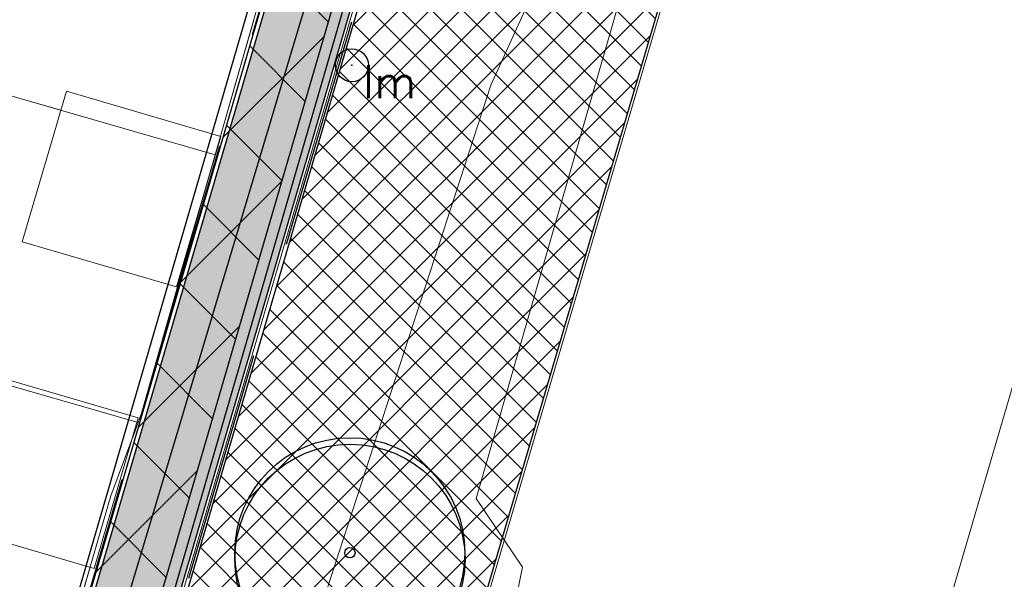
# Model space of a CAD drawing. Header units: metres. Extents: x 252743 to 254903, y 592696 to 593766.
# Tile 85 of 256: x 253860 to 253881, y 592953 to 592965. Entities that reach past the tile are written whole.
import ezdxf
from ezdxf.enums import TextEntityAlignment as Align
from ezdxf.lldxf.tags import DXFTag

# ---------------------------------------------------------------- set-up
doc = ezdxf.new("R2010")
doc.units = ezdxf.units.M
for name, pattern in [('DASHED', [19.05, 12.7, -6.35]), ('IMPORT-KG-KADASTRAAL-SO _2_', [0]), ('IMPORT-KG-PERCEEL-SO _2_', [0])]:
    doc.linetypes.add(name, pattern=pattern)
for name, color, linetype, lineweight in [('132034000_dwg', 8, 'Continuous', 5), ('B-BH-GR-BEPLANTING_CULTUUR_HEESTERS-G', 250, 'Continuous', 18), ('B-BH-KG-GRENS_KADASTRAAL-G', 250, 'IMPORT-KG-KADASTRAAL-SO _2_', 18), ('B-BH-KG-GRENS_PERCEEL-G', 250, 'IMPORT-KG-PERCEEL-SO _2_', 18), ('B-BH-VH-OPENVERHARDING-G', 250, 'Continuous', 18), ('N-woningen', 1, 'Continuous', 0)]:
    doc.layers.add(name, color=color, linetype=linetype, lineweight=lineweight)
for name, color, linetype in [('B-IN-LICHTMAST', 7, 'Continuous'), ('B-RI-DWA-BETON', 8, 'Continuous'), ('N-GR-ARC-GROENVOORZIENING-N', 82, 'Continuous'), ('N-GR-BOOM', 3, 'Continuous'), ('N-KL-NUTSSTROOK', 10, 'Continuous'), ('N-WB-ANTIWORTELSCHERM', 6, 'ZIGZAG'), ('N-WB-ARC-BETONTEGEL 30X30', 8, 'Continuous'), ('N-WB-ARC-SBS-KF-ROODBRUIN-RIJBAAN', 24, 'Continuous'), ('N-WB-BAND OPSLUITBAND 10x20', 7, 'DASHED')]:
    doc.layers.add(name, color=color, linetype=linetype)
doc.layers.add('B-WE-KG-GRENS_PERCEEL-G', color=7, linetype='KG-PERCEEL-SO', lineweight=18, true_color=0x00a6ff)
doc.layers.get('0').freeze()
doc.styles.get("Standard").update_dxf_attribs({"font": 'simplex.shx'})
tags = doc.linetypes.add('KG-PERCEEL-SO', pattern='A,5.5,-2,["P",Standard,S=1.8,R=0,X=-0.5,Y=-0.9],-2,5.5,-2,[5,NLCS.SHX,S=0.75,R=0,X=0,Y=0],-2', length=19).pattern_tags.tags
tags[6] = DXFTag(74, 10)
doc.linetypes.add('ZIGZAG', pattern='A,0.00254,-5.08,[131,ltypeshp.shx,S=5.08,R=0,X=-5.08,Y=0],-10.16,[131,ltypeshp.shx,S=5.08,R=180,X=5.08,Y=0],-5.08', length=20.32254)

# ---------------------------------------------------------------- blocks, each defined once
blk = doc.blocks.new("'BOOM")
for centre, radius in [((0, 0), 2.8), ((0.002, -0.159), 2.8), ((0, 0), 0.126)]:
    blk.add_circle(centre, radius)
blk = doc.blocks.new('B_LICHTMAST')
blk.add_circle((0, 0), 0.9)
blk.add_point((0, 0))
blk.add_text('lm', height=1.8).set_placement((0.6, 0), align=Align.TOP_LEFT)
blk = doc.blocks.new('132034000_dwg_GWW-CAD Brk tekening 12A-1381409-Plot dakaanzicht')
at = {"layer": 'B-BH-KG-GRENS_KADASTRAAL-G', "color": 253, "linetype": 'Continuous', "lineweight": 9}
for p, q in [((253864709, 592965070), (253863979, 592962516)), ((253860485, 592963087), (253859186, 592963462)), ((253862176, 592956245), (253862151, 592956252))]:
    blk.add_line(p, q, dxfattribs=at)
at = {"layer": 'B-BH-KG-GRENS_KADASTRAAL-G', "color": 253, "linetype": 'Continuous', "lineweight": 9, "flags": 128}
for points in [[(253904095, 592982546), (253904700, 592984693), (253881327, 592991426), (253867942, 592946035), (253891423, 592939167), (253892264, 592941390), (253892949, 592943755)], [(253847513, 592960725), (253838375, 592963415), (253835996, 592955445), (253839482, 592954423), (253859642, 592948510), (253860401, 592950606), (253861123, 592953079)], [(253862050, 592955906), (253862176, 592956245), (253862249, 592956449), (253863700, 592961538)]]:
    blk.add_lwpolyline(points, dxfattribs=at)
at = {"layer": 'B-BH-KG-GRENS_PERCEEL-G', "color": 253, "linetype": 'Continuous', "lineweight": 9}
for p, q in [((253864709, 592965070), (253863979, 592962516)), ((253860485, 592963087), (253859186, 592963462)), ((253859186, 592963462), (253860485, 592963087)), ((253862176, 592956245), (253862151, 592956252))]:
    blk.add_line(p, q, dxfattribs=at)
at = {"layer": 'B-BH-KG-GRENS_PERCEEL-G', "color": 253, "linetype": 'Continuous', "lineweight": 9, "flags": 128}
for points in [[(253892949, 592943755), (253892264, 592941390), (253891423, 592939167), (253867942, 592946035), (253881327, 592991426), (253904700, 592984693), (253904095, 592982546)], [(253861123, 592953079), (253860401, 592950606), (253859642, 592948510), (253839482, 592954423), (253835996, 592955445), (253838375, 592963415)], [(253863700, 592961538), (253862249, 592956449), (253862176, 592956245)], [(253862151, 592956252), (253862176, 592956245), (253862050, 592955906)]]:
    blk.add_lwpolyline(points, dxfattribs=at)
blk = doc.blocks.new('132034000_dwg_GWW-CAD Bgt tekening 12A-1381416-Plot dakaanzicht')
at = {"layer": 'B-BH-GR-BEPLANTING_CULTUUR_HEESTERS-G', "color": 253, "lineweight": 9, "flags": 128}
blk.add_lwpolyline([(253876585, 592978916), (253869580, 592954582), (253870593, 592953078), (253870246, 592951373), (253866295, 592952538), (253869900, 592963637), (253872799, 592970000), (253875414, 592979261)], close=True, dxfattribs=at)
at = {"layer": 'B-BH-VH-OPENVERHARDING-G', "color": 253, "lineweight": 9}
blk.add_line((253863981, 592962516), (253864710, 592965070), dxfattribs=at)
at = {"layer": 'B-BH-VH-OPENVERHARDING-G', "color": 253, "lineweight": 9, "flags": 128}
for points in [[(253872667, 592985067), (253862676, 592950887), (253861868, 592948122), (253860552, 592943619), (253858293, 592944290), (253859159, 592947183), (253859641, 592948510), (253860401, 592950606), (253861123, 592953079)], [(253862058, 592955934), (253862249, 592956449), (253863780, 592961811)]]:
    blk.add_lwpolyline(points, dxfattribs=at)
blk = doc.blocks.new('132034000_dwg-1357416-Plot dakaanzicht')
for name in ['132034000_dwg_GWW-CAD Brk tekening 12A-1381409-Plot dakaanzicht', '132034000_dwg_GWW-CAD Bgt tekening 12A-1381416-Plot dakaanzicht']:
    blk.add_blockref(name, (0, 0))

msp = doc.modelspace()

# ---------------------------------------------------------------- hatches: boundary and pattern name
at = {"layer": 'N-GR-ARC-GROENVOORZIENING-N'}
h = msp.add_hatch(dxfattribs=at)
h.set_pattern_fill('ANSI37', color=256, scale=0.15)
edge = h.paths.add_edge_path()
edge.add_line((253877.587, 593001.523), (253860.253, 592942.307))
edge.add_line((253860.253, 592942.307), (253867.456, 592940.183))
edge.add_line((253867.456, 592940.183), (253868.564, 592944.017))
edge.add_line((253868.564, 592944.017), (253885.854, 592938.966))
edge.add_line((253885.854, 592938.966), (253884.972, 592935.979))
edge.add_line((253884.972, 592935.979), (253887.509, 592935.253))
edge.add_arc((253888.246, 592938.005), 2.849, 255.0082, 341.3177)
edge.add_line((253890.944, 592937.092), (253891.527, 592939.078))
edge.add_line((253891.527, 592939.078), (253891.408, 592939.123))
edge.add_line((253891.408, 592939.123), (253867.88, 592946.001))
edge.add_line((253867.88, 592946.001), (253881.293, 592991.488))
edge.add_line((253881.293, 592991.488), (253904.714, 592984.741))
edge.add_line((253904.714, 592984.741), (253904.919, 592984.681))
edge.add_line((253904.919, 592984.681), (253907.31, 592992.824))
edge.add_line((253907.31, 592992.824), (253877.587, 593001.523))
h = msp.add_hatch(dxfattribs=at)
h.set_pattern_fill('ANSI37', color=256, scale=0.15)
edge = h.paths.add_edge_path()
edge.add_line((253839.022, 592954.506), (253838.521, 592952.798))
edge.add_line((253838.521, 592952.798), (253855.03, 592947.975))
edge.add_arc((253854.876, 592947.447), 0.55, -16.284, 73.716, ccw=False)
edge.add_line((253855.404, 592947.293), (253854.436, 592943.979))
edge.add_line((253854.436, 592943.979), (253858.229, 592942.871))
edge.add_line((253858.229, 592942.871), (253859.863, 592948.388))
edge.add_line((253859.863, 592948.388), (253859.627, 592948.462))
edge.add_line((253859.627, 592948.462), (253839.022, 592954.506))
at = {"layer": 'N-KL-NUTSSTROOK'}
h = msp.add_hatch(dxfattribs=at)
h.set_pattern_fill('ANSI37', color=256, scale=0.5)
h.set_pattern_definition([(45, (31.6557, -9.2626), (-1.122532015, 1.122532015), []), (135, (31.6557, -9.2626), (-1.122532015, -1.122532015), [])])
h.paths.add_polyline_path([(253872.559, 592991.669), (253873.999, 592991.248), (253857.703, 592935.465), (253856.26, 592935.874)])
at = {"layer": 'N-WB-ARC-BETONTEGEL 30X30'}
h = msp.add_hatch(dxfattribs=at)
h.set_pattern_fill('AR-B88', color=256, scale=0.002, angle=73.7, style=0)
h.set_pattern_definition([(73.7, (0.19195, -0.0562), (-0.39006487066, 0.1140629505), []), (163.7, (0.19195, -0.05618), (-0.44709634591, -0.080969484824), [0.4064, -0.4064])])
edge = h.paths.add_edge_path()
edge.add_line((253879.522, 593008.678), (253860.059, 592942.183))
edge.add_line((253860.059, 592942.183), (253866.286, 592940.365))
edge.add_line((253866.286, 592940.365), (253866.117, 592939.789))
edge.add_line((253866.117, 592939.789), (253865.643, 592939.939))
edge.add_line((253865.643, 592939.939), (253865.556, 592939.65))
edge.add_line((253865.556, 592939.65), (253859.903, 592941.292))
edge.add_line((253859.903, 592941.292), (253860.073, 592941.867))
edge.add_line((253860.073, 592941.867), (253858.153, 592942.427))
edge.add_line((253858.153, 592942.427), (253857.982, 592941.849))
edge.add_line((253857.982, 592941.849), (253854.382, 592942.903))
edge.add_line((253854.382, 592942.903), (253854.468, 592943.188))
edge.add_line((253854.468, 592943.188), (253854.175, 592943.276))
edge.add_line((253854.175, 592943.276), (253854.346, 592943.849))
edge.add_line((253854.346, 592943.849), (253858.233, 592942.714))
edge.add_line((253858.233, 592942.714), (253858.33, 592942.685))
edge.add_line((253858.33, 592942.685), (253875.726, 593002.124))
edge.add_line((253875.726, 593002.124), (253876.298, 593001.955))
edge.add_line((253876.298, 593001.955), (253876.865, 593003.873))
edge.add_line((253876.865, 593003.873), (253876.289, 593004.043))
edge.add_line((253876.289, 593004.043), (253876.887, 593006.084))
edge.add_arc((253880.533, 593005.015), 3.8, 105.4445, 163.6613, ccw=False)
at = {"layer": 'N-WB-ARC-SBS-KF-ROODBRUIN-RIJBAAN'}
h = msp.add_hatch(dxfattribs=at)
h.set_pattern_fill('AR-BRSTD', color=256, scale=0.002, angle=73.72)
h.set_pattern_definition([(73.72, (0, 0), (-0.13005114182, 0.037980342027), []), (163.72, (0, 0), (-0.187014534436, -0.15707198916), [0.1354836, -0.1354836])])
edge = h.paths.add_edge_path()
edge.add_arc((253807.754, 592955.794), 0.501, 73.7384, 168.2158)
edge.add_line((253807.264, 592955.897), (253886.691, 592932.695))
edge.add_line((253886.691, 592932.695), (253886.843, 592933.213))
edge.add_line((253886.843, 592933.213), (253807.894, 592956.275))
h = msp.add_hatch(dxfattribs=at)
h.set_pattern_fill('AR-HBONE', color=256, scale=0.002, angle=163.72)
edge = h.paths.add_edge_path()
edge.add_line((253807.955, 592955.695), (253820.414, 592952.055))
edge.add_line((253820.414, 592952.055), (253833.68, 592948.18))
edge.add_line((253833.68, 592948.18), (253852.875, 592942.573))
edge.add_line((253852.875, 592942.573), (253867.182, 592938.386))
edge.add_line((253867.182, 592938.386), (253884.282, 592933.398))
edge.add_line((253884.282, 592933.398), (253886.691, 592932.695))
edge.add_line((253886.691, 592932.695), (253886.841, 592933.213))
edge.add_arc((253888.244, 592938.012), 5, 253.7016, 298.6713)
edge.add_line((253890.643, 592933.625), (253895.336, 592925.044))
edge.add_line((253895.336, 592925.044), (253867.91, 592933.055))
edge.add_line((253867.91, 592933.055), (253861.191, 592935.018))
edge.add_line((253861.191, 592935.018), (253846.826, 592939.214))
edge.add_line((253846.826, 592939.214), (253831.771, 592943.612))
edge.add_line((253831.771, 592943.612), (253813.523, 592948.943))
edge.add_line((253813.523, 592948.943), (253806.363, 592951.034))
edge.add_line((253806.363, 592951.034), (253805.884, 592951.174))
edge.add_line((253805.884, 592951.174), (253807.264, 592955.897))
edge.add_line((253807.264, 592955.897), (253807.955, 592955.695))

# ---------------------------------------------------------------- linework, layer by layer
at = {"layer": 'B-RI-DWA-BETON'}
for p, q in [((253874.9, 592995.327), (253865.712, 592964.963)), ((253865.712, 592964.963), (253856.64, 592934.72))]:
    msp.add_line(p, q, dxfattribs=at)
at = {"layer": 'B-WE-KG-GRENS_PERCEEL-G', "ltscale": 0.5}
msp.add_lwpolyline([(253900.747, 592970.726), (253900.089, 592968.749), (253899.035, 592964.914), (253898.494, 592962.912), (253897.384, 592958.978), (253896.745, 592957.052), (253895.694, 592953.175), (253895.094, 592951.265), (253893.977, 592947.298), (253893.407, 592945.333), (253892.264, 592941.39), (253891.423, 592939.167), (253867.942, 592946.035), (253881.327, 592991.426), (253904.7, 592984.693), (253903.527, 592980.533), (253902.49, 592976.577), (253901.838, 592974.581)], close=True, dxfattribs=at)
for points in [[(253840.119, 592969.256), (253858.172, 592963.942), (253858.122, 592963.769), (253863.863, 592962.111)], [(253865.531, 592967.947), (253863.863, 592962.111)], [(253838.375, 592963.415), (253856.451, 592958.094), (253856.397, 592957.912), (253862.176, 592956.245)], [(253863.863, 592962.111), (253862.249, 592956.449), (253862.176, 592956.245)], [(253862.176, 592956.245), (253861.579, 592954.643), (253860.401, 592950.606), (253859.642, 592948.51), (253839.482, 592954.423)]]:
    msp.add_lwpolyline(points, dxfattribs=at)
at = {"layer": 'N-GR-ARC-GROENVOORZIENING-N'}
msp.add_lwpolyline([(253877.587, 593001.523), (253860.253, 592942.307), (253867.456, 592940.183), (253868.564, 592944.017), (253885.854, 592938.966), (253884.972, 592935.979), (253887.509, 592935.253, 0.395471), (253890.944, 592937.092), (253891.527, 592939.078), (253891.408, 592939.123), (253867.88, 592946.001), (253881.293, 592991.488), (253904.714, 592984.741), (253904.919, 592984.681), (253907.31, 592992.824)], format="xyb", close=True, dxfattribs=at)
at = {"layer": 'N-KL-NUTSSTROOK'}
msp.add_lwpolyline([(253872.559, 592991.669), (253873.999, 592991.248), (253857.703, 592935.465), (253856.26, 592935.874)], close=True, dxfattribs=at)
at = {"layer": 'N-WB-ANTIWORTELSCHERM', "ltscale": 0.2}
for p, q in [((253872.03, 592990.912), (253856.05, 592935.958)), ((253873.949, 592990.35), (253857.968, 592935.397))]:
    msp.add_line(p, q, dxfattribs=at)
at = {"layer": 'N-WB-ARC-BETONTEGEL 30X30'}
msp.add_lwpolyline([(253879.522, 593008.678), (253860.059, 592942.183), (253866.286, 592940.365), (253866.117, 592939.789), (253865.643, 592939.939), (253865.556, 592939.65), (253859.903, 592941.292), (253860.073, 592941.867), (253858.153, 592942.427), (253857.982, 592941.849), (253854.382, 592942.903), (253854.468, 592943.188), (253854.175, 592943.276), (253854.346, 592943.849), (253858.233, 592942.714), (253858.33, 592942.685), (253875.726, 593002.124), (253876.298, 593001.955), (253876.865, 593003.873), (253876.289, 593004.043), (253876.887, 593006.084, -0.259627)], format="xyb", close=True, dxfattribs=at)
at = {"layer": 'N-WB-BAND OPSLUITBAND 10x20', "ltscale": 0.4}
msp.add_line((253877.55, 593001.585), (253860.183, 592942.251), dxfattribs=at)
msp.add_lwpolyline([(253858.262, 592942.809), (253873.123, 592993.597)], dxfattribs=at)
at = {"layer": 'N-woningen', "color": 6}
msp.add_lwpolyline([(253890.094, 592986.965), (253877.85, 592945.172), (253887.504, 592942.344), (253899.748, 592984.137)], close=True, dxfattribs=at)
at = {"layer": 'N-woningen'}
for points in [[(253859.843, 592969.617), (253859.894, 592969.79), (253841.863, 592975.098), (253840.119, 592969.256), (253858.172, 592963.942), (253858.122, 592963.769), (253863.863, 592962.111), (253865.531, 592967.947), (253859.843, 592969.617)], [(253858.122, 592963.769), (253858.172, 592963.942), (253840.119, 592969.256), (253838.375, 592963.415), (253856.451, 592958.094), (253856.397, 592957.912), (253862.176, 592956.245), (253862.249, 592956.449), (253863.863, 592962.111), (253858.122, 592963.769)], [(253838.375, 592963.415), (253835.996, 592955.445), (253839.482, 592954.423), (253859.642, 592948.51), (253860.401, 592950.606), (253861.579, 592954.643), (253862.176, 592956.245), (253856.397, 592957.912), (253856.451, 592958.094), (253838.375, 592963.415)], [(253860.607, 592963.504), (253863.985, 592962.514), (253863.019, 592959.217), (253859.64, 592960.207)], [(253858.801, 592957.339), (253862.179, 592956.349), (253861.213, 592953.052), (253857.834, 592954.042)]]:
    msp.add_lwpolyline(points, close=True, dxfattribs=at)

# ---------------------------------------------------------------- block references
at = {"layer": '132034000_dwg', "color": 253, "lineweight": 9, "xscale": 0.001, "yscale": 0.001, "zscale": 0.001}
msp.add_blockref('132034000_dwg-1357416-Plot dakaanzicht', (0, 0), dxfattribs=at)
at = {"layer": 'B-IN-LICHTMAST', "xscale": 0.4, "yscale": 0.4, "zscale": 0.4}
msp.add_blockref('B_LICHTMAST', (253866.859, 592964.073, -0.467), dxfattribs=at)
at = {"layer": 'N-GR-BOOM', "xscale": 0.9, "yscale": 0.9, "zscale": 0.9}
msp.add_blockref("'BOOM", (253866.814, 592953.395), dxfattribs=at)

doc.saveas('drawing.dxf')
